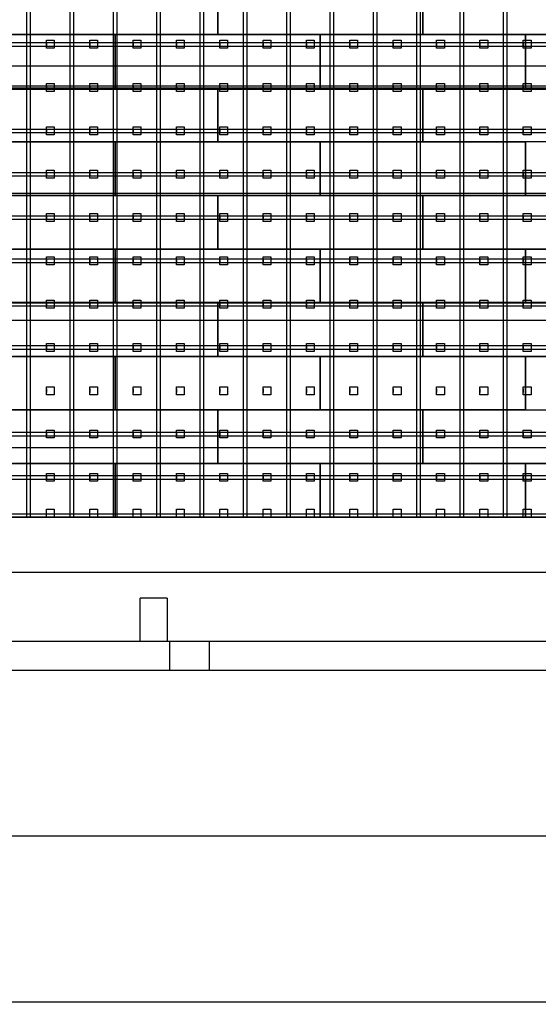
# Model space of a CAD drawing. Header units: millimetres. Extents: x -209 to 59634, y -2437 to 28971.
# Tile 8 of 14: x 32110 to 38632, y -2437 to 9953. Entities that reach past the tile are written whole.
import ezdxf

# ---------------------------------------------------------------- set-up
doc = ezdxf.new("R2010")
doc.units = ezdxf.units.MM
doc.linetypes.add('AUSGEZOGEN', pattern=[0])
for name, color, linetype in [('Bemassung', 90, 'Continuous'), ('Grundriss TFC', 7, 'AUSGEZOGEN'), ('Schwingboden', 1, 'Continuous'), ('Tanzteppich', 3, 'Continuous'), ('Unterkonstrucktion', 6, 'Continuous'), ('Unterlegblättchen', 7, 'Continuous')]:
    doc.layers.add(name, color=color, linetype=linetype)
doc.dimstyles.new('ISO-25', dxfattribs={"dimtxt": 200, "dimasz": 2.5, "dimexe": 1.25, "dimexo": 0.625, "dimtad": 1, "dimtoh": 1, "dimdec": 0, "dimrnd": 10, "dimtxsty": 'Standard', "dimcen": 2.5, "dimadec": 0, "dimazin": 0, "dimtfac": 1, "dimtdec": 0, "dimtmove": 0, "dimatfit": 3, "dimfxl": 1, "dimarcsym": 0})

# ---------------------------------------------------------------- blocks, each defined once
blk = doc.blocks.new('*D5')
at = {"layer": 'Bemassung', "color": 0, "lineweight": -2}
for p, q in [((14493, 1766), (14493, -2408)), ((41603, 1766), (41603, -2408)), ((14496, -2407), (41601, -2407))]:
    blk.add_line(p, q, dxfattribs=at)
at = {"layer": 'Bemassung', "color": 0}
for points in [[(14496, -2406), (14496, -2407), (14493, -2407)], [(41601, -2406), (41601, -2407), (41603, -2407)]]:
    blk.add_solid(points, dxfattribs=at)
at = {"layer": 'Bemassung', "color": 0, "insert": (28048, -2306), "char_height": 200, "attachment_point": 5}
blk.add_mtext('27110', dxfattribs=at)
blk = doc.blocks.new('*D49')
at = {"layer": 'Bemassung', "color": 0, "lineweight": -2}
for p, q in [((19094, 3691), (19094, 3000)), ((41070, 3691), (41070, 3000)), ((19097, 3001), (41068, 3001))]:
    blk.add_line(p, q, dxfattribs=at)
at = {"layer": 'Bemassung', "color": 0}
for points in [[(19097, 3001), (19097, 3001), (19094, 3001)], [(41068, 3001), (41068, 3001), (41070, 3001)]]:
    blk.add_solid(points, dxfattribs=at)
at = {"layer": 'Bemassung', "color": 0, "insert": (30082, 3102), "char_height": 200, "attachment_point": 5}
blk.add_mtext('21980', dxfattribs=at)

msp = doc.modelspace()

# ---------------------------------------------------------------- linework, layer by layer
at = {"layer": 'Grundriss TFC'}
for p, q in [((33623.1, 2131.4), (33623.1, 2671.4)), ((33963.1, 2671.4), (33623.1, 2671.4)), ((33963.1, 2671.4), (33963.1, 2131.4)), ((15518.1, 2131.4), (39493.1, 2131.4)), ((33993.1, 2131.4), (33993.1, 1766.4)), ((34493.1, 2131.4), (34493.1, 1766.4)), ((15518.1, 1766.4), (39493.1, 1766.4)), ((42628.6, -321.1), (821.3, -321.1))]:
    msp.add_line(p, q, dxfattribs=at)
at = {"layer": 'Schwingboden'}
for p, q in [((34600.1, 10441.4), (34600.1, 9766.4)), ((34600.1, 9766.4), (34600.1, 10441.4)), ((37180.1, 10441.4), (37180.1, 9766.4)), ((37180.1, 9766.4), (37180.1, 10441.4)), ((30730.1, 9766.4), (33310.1, 9766.4)), ((34600.1, 9766.4), (32020.1, 9766.4)), ((33310.1, 9766.4), (33310.1, 9091.4)), ((33310.1, 9766.4), (35890.1, 9766.4)), ((33310.1, 9091.4), (33310.1, 9766.4)), ((37180.1, 9766.4), (34600.1, 9766.4)), ((35890.1, 9766.4), (35890.1, 9091.4)), ((35890.1, 9766.4), (38470.1, 9766.4)), ((35890.1, 9091.4), (35890.1, 9766.4)), ((39760.1, 9766.4), (37180.1, 9766.4)), ((38470.1, 9766.4), (38470.1, 9091.4)), ((38470.1, 9766.4), (41050.1, 9766.4)), ((38470.1, 9091.4), (38470.1, 9766.4)), ((33310.1, 9091.4), (30730.1, 9091.4)), ((32020.1, 9091.4), (34600.1, 9091.4)), ((35890.1, 9091.4), (33310.1, 9091.4)), ((34600.1, 9091.4), (34600.1, 8416.4)), ((34600.1, 9091.4), (37180.1, 9091.4)), ((34600.1, 8416.4), (34600.1, 9091.4)), ((38470.1, 9091.4), (35890.1, 9091.4)), ((37180.1, 9091.4), (37180.1, 8416.4)), ((37180.1, 9091.4), (39760.1, 9091.4)), ((37180.1, 8416.4), (37180.1, 9091.4)), ((41050.1, 9091.4), (38470.1, 9091.4)), ((30730.1, 8416.4), (33310.1, 8416.4)), ((34600.1, 8416.4), (32020.1, 8416.4)), ((33310.1, 8416.4), (33310.1, 7741.4)), ((33310.1, 8416.4), (35890.1, 8416.4)), ((33310.1, 7741.4), (33310.1, 8416.4)), ((37180.1, 8416.4), (34600.1, 8416.4)), ((35890.1, 8416.4), (35890.1, 7741.4)), ((35890.1, 8416.4), (38470.1, 8416.4)), ((35890.1, 7741.4), (35890.1, 8416.4)), ((39760.1, 8416.4), (37180.1, 8416.4)), ((38470.1, 8416.4), (38470.1, 7741.4)), ((38470.1, 7741.4), (38470.1, 8416.4)), ((33310.1, 7741.4), (30730.1, 7741.4)), ((32020.1, 7741.4), (34600.1, 7741.4)), ((35890.1, 7741.4), (33310.1, 7741.4)), ((34600.1, 7741.4), (34600.1, 7066.4)), ((34600.1, 7741.4), (37180.1, 7741.4)), ((34600.1, 7066.4), (34600.1, 7741.4)), ((38470.1, 7741.4), (35890.1, 7741.4)), ((37180.1, 7741.4), (37180.1, 7066.4)), ((37180.1, 7741.4), (39760.1, 7741.4)), ((37180.1, 7066.4), (37180.1, 7741.4)), ((41046.5, 7741.4), (38470.1, 7741.4)), ((30730.1, 7066.4), (33310.1, 7066.4)), ((34600.1, 7066.4), (32020.1, 7066.4)), ((33310.1, 7066.4), (33310.1, 6391.4)), ((33310.1, 7066.4), (35890.1, 7066.4)), ((33310.1, 6391.4), (33310.1, 7066.4)), ((37180.1, 7066.4), (34600.1, 7066.4)), ((35890.1, 7066.4), (35890.1, 6391.4)), ((35890.1, 7066.4), (38470.1, 7066.4)), ((35890.1, 6391.4), (35890.1, 7066.4)), ((39760.1, 7066.4), (37180.1, 7066.4)), ((38470.1, 7066.4), (38470.1, 6391.4)), ((38470.1, 7066.4), (41050.1, 7066.4)), ((38470.1, 6391.4), (38470.1, 7066.4)), ((33310.1, 6391.4), (30730.1, 6391.4)), ((32020.1, 6391.4), (34600.1, 6391.4)), ((35890.1, 6391.4), (33310.1, 6391.4)), ((34600.1, 6391.4), (34600.1, 5716.4)), ((34600.1, 6391.4), (37180.1, 6391.4)), ((34600.1, 5716.4), (34600.1, 6391.4)), ((38470.1, 6391.4), (35890.1, 6391.4)), ((37180.1, 6391.4), (37180.1, 5716.4)), ((37180.1, 6391.4), (39760.1, 6391.4)), ((37180.1, 5716.4), (37180.1, 6391.4)), ((41046.6, 6391.4), (38470.1, 6391.4)), ((30730.1, 5716.4), (33310.1, 5716.4)), ((34600.1, 5716.4), (32020.1, 5716.4)), ((33310.1, 5716.4), (33310.1, 5041.4)), ((33310.1, 5716.4), (35890.1, 5716.4)), ((33310.1, 5041.4), (33310.1, 5716.4)), ((37180.1, 5716.4), (34600.1, 5716.4)), ((35890.1, 5716.4), (35890.1, 5041.4)), ((35890.1, 5716.4), (38470.1, 5716.4)), ((35890.1, 5041.4), (35890.1, 5716.4)), ((39760.1, 5716.4), (37180.1, 5716.4)), ((38470.1, 5716.4), (38470.1, 5041.4)), ((38470.1, 5716.4), (41050.1, 5716.4)), ((38470.1, 5041.4), (38470.1, 5716.4)), ((33310.1, 5041.4), (30730.1, 5041.4)), ((32020.1, 5041.4), (34600.1, 5041.4)), ((35890.1, 5041.4), (33310.1, 5041.4)), ((34600.1, 5041.4), (34600.1, 4366.4)), ((34600.1, 5041.4), (37180.1, 5041.4)), ((34600.1, 4366.4), (34600.1, 5041.4)), ((38470.1, 5041.4), (35890.1, 5041.4)), ((37180.1, 5041.4), (37180.1, 4366.4)), ((37180.1, 5041.4), (39760.1, 5041.4)), ((37180.1, 4366.4), (37180.1, 5041.4)), ((28150.1, 4366.4), (33310.1, 4366.4)), ((30730.1, 4366.4), (35890.1, 4366.4)), ((34600.1, 4366.4), (32020.1, 4366.4)), ((33310.1, 4366.4), (33310.1, 3691.4)), ((33310.1, 3691.4), (33310.1, 4366.4)), ((33310.1, 4366.4), (38470.1, 4366.4)), ((37180.1, 4366.4), (34600.1, 4366.4)), ((35890.1, 4366.4), (35890.1, 3691.4)), ((35890.1, 3691.4), (35890.1, 4366.4)), ((39760.1, 4366.4), (37180.1, 4366.4)), ((38470.1, 4366.4), (38470.1, 3691.4)), ((38470.1, 4366.4), (41046.8, 4366.4)), ((38470.1, 3691.4), (38470.1, 4366.4)), ((33310.1, 3691.4), (28150.1, 3691.4)), ((35890.1, 3691.4), (30730.1, 3691.4)), ((38470.1, 3691.4), (33310.1, 3691.4)), ((41050.1, 3691.4), (38470.1, 3691.4))]:
    msp.add_line(p, q, dxfattribs=at)
at = {"layer": 'Tanzteppich'}
for p, q in [((41050.1, 9366.4), (19120.1, 9366.4)), ((41046.5, 7766.4), (19120.1, 7766.4)), ((41046.6, 6166.4), (19120.1, 6166.4)), ((41046.8, 4566.4), (19120.1, 4566.4))]:
    msp.add_line(p, q, dxfattribs=at)
at = {"layer": 'Unterkonstrucktion'}
for p, q in [((32200.1, 3691.4), (32200.1, 19861.4)), ((32245.1, 3691.4), (32245.1, 19861.4)), ((32745.1, 3691.4), (32745.1, 19861.4)), ((32790.1, 3691.4), (32790.1, 19861.4)), ((33290.1, 3691.4), (33290.1, 19861.4)), ((33335.1, 3691.4), (33335.1, 19861.4)), ((33835.1, 3691.4), (33835.1, 19861.4)), ((33880.1, 3691.4), (33880.1, 19861.4)), ((34380.1, 3691.4), (34380.1, 19861.4)), ((34425.1, 3691.4), (34425.1, 19861.4)), ((34925.1, 3691.4), (34925.1, 19861.4)), ((34970.1, 3691.4), (34970.1, 19861.4)), ((35470.1, 3691.4), (35470.1, 19861.4)), ((35515.1, 3691.4), (35515.1, 19861.4)), ((36015.1, 3691.4), (36015.1, 19861.4)), ((36060.1, 3691.4), (36060.1, 19861.4)), ((36560.1, 3691.4), (36560.1, 19861.4)), ((36605.1, 3691.4), (36605.1, 19861.4)), ((37105.1, 3691.4), (37105.1, 19861.4)), ((37150.1, 3691.4), (37150.1, 19861.4)), ((37650.1, 3691.4), (37650.1, 19861.4)), ((37695.1, 3691.4), (37695.1, 19861.4)), ((38195.1, 3691.4), (38195.1, 19861.4)), ((38240.1, 3691.4), (38240.1, 19861.4)), ((19120.1, 9666.4), (41050.1, 9666.4)), ((19120.1, 9621.4), (41050.1, 9621.4)), ((19120.1, 9121.4), (41050.1, 9121.4)), ((19120.1, 9076.4), (41046.3, 9076.4)), ((19120.1, 8576.4), (41046.4, 8576.4)), ((19120.1, 8531.4), (41046.4, 8531.4)), ((19120.1, 8031.4), (41050.1, 8031.4)), ((19120.1, 7986.4), (41050.1, 7986.4)), ((19120.1, 7486.4), (41046.5, 7486.4)), ((19120.1, 7441.4), (41046.5, 7441.4)), ((19120.1, 6941.4), (41046.5, 6941.4)), ((19120.1, 6896.4), (41046.5, 6896.4)), ((19120.1, 6396.4), (41046.6, 6396.4)), ((19120.1, 6351.4), (41046.6, 6351.4)), ((19120.1, 5851.4), (41046.7, 5851.4)), ((19120.1, 5806.4), (41046.7, 5806.4)), ((19120.1, 4761.4), (41046.8, 4761.4)), ((19120.1, 4716.4), (41046.8, 4716.4)), ((19120.1, 4216.4), (41046.9, 4216.4)), ((19120.1, 4171.4), (41046.9, 4171.4)), ((19120.1, 3736.4), (41046.9, 3736.4)), ((19120.1, 3691.4), (41050.1, 3691.4)), ((19120.1, 3691.4), (41050.1, 3691.4))]:
    msp.add_line(p, q, dxfattribs=at)
at = {"layer": 'Unterlegblättchen'}
for p, q in [((32445.1, 9643.9), (32445.1, 9693.9)), ((32445.1, 9693.9), (32545.1, 9693.9)), ((32445.1, 9593.9), (32445.1, 9693.9)), ((32445.1, 9666.4), (32445.1, 9621.4)), ((32545.1, 9693.9), (32545.1, 9593.9)), ((32990.1, 9643.9), (32990.1, 9693.9)), ((32990.1, 9693.9), (33090.1, 9693.9)), ((32990.1, 9593.9), (32990.1, 9693.9)), ((32990.1, 9666.4), (32990.1, 9621.4)), ((33090.1, 9693.9), (33090.1, 9593.9)), ((33535.1, 9643.9), (33535.1, 9693.9)), ((33535.1, 9693.9), (33635.1, 9693.9)), ((33535.1, 9593.9), (33535.1, 9693.9)), ((33535.1, 9666.4), (33535.1, 9621.4)), ((33635.1, 9693.9), (33635.1, 9593.9)), ((34080.1, 9643.9), (34080.1, 9693.9)), ((34080.1, 9693.9), (34180.1, 9693.9)), ((34080.1, 9593.9), (34080.1, 9693.9)), ((34080.1, 9666.4), (34080.1, 9621.4)), ((34180.1, 9693.9), (34180.1, 9593.9)), ((34625.1, 9643.9), (34625.1, 9693.9)), ((34625.1, 9693.9), (34725.1, 9693.9)), ((34625.1, 9593.9), (34625.1, 9693.9)), ((34625.1, 9666.4), (34625.1, 9621.4)), ((34725.1, 9693.9), (34725.1, 9593.9)), ((35170.1, 9643.9), (35170.1, 9693.9)), ((35170.1, 9693.9), (35270.1, 9693.9)), ((35170.1, 9593.9), (35170.1, 9693.9)), ((35170.1, 9666.4), (35170.1, 9621.4)), ((35270.1, 9693.9), (35270.1, 9593.9)), ((35715.1, 9643.9), (35715.1, 9693.9)), ((35715.1, 9693.9), (35815.1, 9693.9)), ((35715.1, 9593.9), (35715.1, 9693.9)), ((35715.1, 9666.4), (35715.1, 9621.4)), ((35815.1, 9693.9), (35815.1, 9593.9)), ((36260.1, 9643.9), (36260.1, 9693.9)), ((36260.1, 9693.9), (36360.1, 9693.9)), ((36260.1, 9593.9), (36260.1, 9693.9)), ((36260.1, 9666.4), (36260.1, 9621.4)), ((36360.1, 9693.9), (36360.1, 9593.9)), ((36805.1, 9643.9), (36805.1, 9693.9)), ((36805.1, 9693.9), (36905.1, 9693.9)), ((36805.1, 9593.9), (36805.1, 9693.9)), ((36805.1, 9666.4), (36805.1, 9621.4)), ((36905.1, 9693.9), (36905.1, 9593.9)), ((37350.1, 9643.9), (37350.1, 9693.9)), ((37350.1, 9693.9), (37450.1, 9693.9)), ((37350.1, 9593.9), (37350.1, 9693.9)), ((37350.1, 9666.4), (37350.1, 9621.4)), ((37450.1, 9693.9), (37450.1, 9593.9)), ((37895.1, 9643.9), (37895.1, 9693.9)), ((37895.1, 9693.9), (37995.1, 9693.9)), ((37895.1, 9593.9), (37895.1, 9693.9)), ((37895.1, 9666.4), (37895.1, 9621.4)), ((37995.1, 9693.9), (37995.1, 9593.9)), ((38440.1, 9643.9), (38440.1, 9693.9)), ((38440.1, 9693.9), (38540.1, 9693.9)), ((38440.1, 9593.9), (38440.1, 9693.9)), ((38440.1, 9666.4), (38440.1, 9621.4)), ((38540.1, 9693.9), (38540.1, 9593.9)), ((32545.1, 9593.9), (32445.1, 9593.9)), ((33090.1, 9593.9), (32990.1, 9593.9)), ((33635.1, 9593.9), (33535.1, 9593.9)), ((34180.1, 9593.9), (34080.1, 9593.9)), ((34725.1, 9593.9), (34625.1, 9593.9)), ((35270.1, 9593.9), (35170.1, 9593.9)), ((35815.1, 9593.9), (35715.1, 9593.9)), ((36360.1, 9593.9), (36260.1, 9593.9)), ((36905.1, 9593.9), (36805.1, 9593.9)), ((37450.1, 9593.9), (37350.1, 9593.9)), ((37995.1, 9593.9), (37895.1, 9593.9)), ((38540.1, 9593.9), (38440.1, 9593.9)), ((32445.1, 9098.9), (32445.1, 9148.9)), ((32445.1, 9148.9), (32545.1, 9148.9)), ((32445.1, 9048.9), (32445.1, 9148.9)), ((32445.1, 9121.4), (32445.1, 9076.4)), ((32545.1, 9048.9), (32445.1, 9048.9)), ((32545.1, 9148.9), (32545.1, 9048.9)), ((32990.1, 9098.9), (32990.1, 9148.9)), ((32990.1, 9148.9), (33090.1, 9148.9)), ((32990.1, 9048.9), (32990.1, 9148.9)), ((32990.1, 9121.4), (32990.1, 9076.4)), ((33090.1, 9048.9), (32990.1, 9048.9)), ((33090.1, 9148.9), (33090.1, 9048.9)), ((33535.1, 9098.9), (33535.1, 9148.9)), ((33535.1, 9148.9), (33635.1, 9148.9)), ((33535.1, 9048.9), (33535.1, 9148.9)), ((33535.1, 9121.4), (33535.1, 9076.4)), ((33635.1, 9048.9), (33535.1, 9048.9)), ((33635.1, 9148.9), (33635.1, 9048.9)), ((34080.1, 9098.9), (34080.1, 9148.9)), ((34080.1, 9148.9), (34180.1, 9148.9)), ((34080.1, 9048.9), (34080.1, 9148.9)), ((34080.1, 9121.4), (34080.1, 9076.4)), ((34180.1, 9048.9), (34080.1, 9048.9)), ((34180.1, 9148.9), (34180.1, 9048.9)), ((34625.1, 9098.9), (34625.1, 9148.9)), ((34625.1, 9148.9), (34725.1, 9148.9)), ((34625.1, 9048.9), (34625.1, 9148.9)), ((34625.1, 9121.4), (34625.1, 9076.4)), ((34725.1, 9048.9), (34625.1, 9048.9)), ((34725.1, 9148.9), (34725.1, 9048.9)), ((35170.1, 9098.9), (35170.1, 9148.9)), ((35170.1, 9148.9), (35270.1, 9148.9)), ((35170.1, 9048.9), (35170.1, 9148.9)), ((35170.1, 9121.4), (35170.1, 9076.4)), ((35270.1, 9048.9), (35170.1, 9048.9)), ((35270.1, 9148.9), (35270.1, 9048.9)), ((35715.1, 9098.9), (35715.1, 9148.9)), ((35715.1, 9148.9), (35815.1, 9148.9)), ((35715.1, 9048.9), (35715.1, 9148.9)), ((35715.1, 9121.4), (35715.1, 9076.4)), ((35815.1, 9048.9), (35715.1, 9048.9)), ((35815.1, 9148.9), (35815.1, 9048.9)), ((36260.1, 9098.9), (36260.1, 9148.9)), ((36260.1, 9148.9), (36360.1, 9148.9)), ((36260.1, 9048.9), (36260.1, 9148.9)), ((36260.1, 9121.4), (36260.1, 9076.4)), ((36360.1, 9048.9), (36260.1, 9048.9)), ((36360.1, 9148.9), (36360.1, 9048.9)), ((36805.1, 9098.9), (36805.1, 9148.9)), ((36805.1, 9148.9), (36905.1, 9148.9)), ((36805.1, 9048.9), (36805.1, 9148.9)), ((36805.1, 9121.4), (36805.1, 9076.4)), ((36905.1, 9048.9), (36805.1, 9048.9)), ((36905.1, 9148.9), (36905.1, 9048.9)), ((37350.1, 9098.9), (37350.1, 9148.9)), ((37350.1, 9148.9), (37450.1, 9148.9)), ((37350.1, 9048.9), (37350.1, 9148.9)), ((37350.1, 9121.4), (37350.1, 9076.4)), ((37450.1, 9048.9), (37350.1, 9048.9)), ((37450.1, 9148.9), (37450.1, 9048.9)), ((37895.1, 9098.9), (37895.1, 9148.9)), ((37895.1, 9148.9), (37995.1, 9148.9)), ((37895.1, 9048.9), (37895.1, 9148.9)), ((37895.1, 9121.4), (37895.1, 9076.4)), ((37995.1, 9048.9), (37895.1, 9048.9)), ((37995.1, 9148.9), (37995.1, 9048.9)), ((38440.1, 9098.9), (38440.1, 9148.9)), ((38440.1, 9148.9), (38540.1, 9148.9)), ((38440.1, 9048.9), (38440.1, 9148.9)), ((38440.1, 9121.4), (38440.1, 9076.4)), ((38540.1, 9048.9), (38440.1, 9048.9)), ((38540.1, 9148.9), (38540.1, 9048.9)), ((32445.1, 8553.9), (32445.1, 8603.9)), ((32445.1, 8603.9), (32545.1, 8603.9)), ((32445.1, 8503.9), (32445.1, 8603.9)), ((32445.1, 8576.4), (32445.1, 8531.4)), ((32545.1, 8603.9), (32545.1, 8503.9)), ((32990.1, 8553.9), (32990.1, 8603.9)), ((32990.1, 8603.9), (33090.1, 8603.9)), ((32990.1, 8503.9), (32990.1, 8603.9)), ((32990.1, 8576.4), (32990.1, 8531.4)), ((33090.1, 8603.9), (33090.1, 8503.9)), ((33535.1, 8553.9), (33535.1, 8603.9)), ((33535.1, 8603.9), (33635.1, 8603.9)), ((33535.1, 8503.9), (33535.1, 8603.9)), ((33535.1, 8576.4), (33535.1, 8531.4)), ((33635.1, 8603.9), (33635.1, 8503.9)), ((34080.1, 8553.9), (34080.1, 8603.9)), ((34080.1, 8603.9), (34180.1, 8603.9)), ((34080.1, 8503.9), (34080.1, 8603.9)), ((34080.1, 8576.4), (34080.1, 8531.4)), ((34180.1, 8603.9), (34180.1, 8503.9)), ((34625.1, 8553.9), (34625.1, 8603.9)), ((34625.1, 8603.9), (34725.1, 8603.9)), ((34625.1, 8503.9), (34625.1, 8603.9)), ((34625.1, 8576.4), (34625.1, 8531.4)), ((34725.1, 8603.9), (34725.1, 8503.9)), ((35170.1, 8553.9), (35170.1, 8603.9)), ((35170.1, 8603.9), (35270.1, 8603.9)), ((35170.1, 8503.9), (35170.1, 8603.9)), ((35170.1, 8576.4), (35170.1, 8531.4)), ((35270.1, 8603.9), (35270.1, 8503.9)), ((35715.1, 8553.9), (35715.1, 8603.9)), ((35715.1, 8603.9), (35815.1, 8603.9)), ((35715.1, 8503.9), (35715.1, 8603.9)), ((35715.1, 8576.4), (35715.1, 8531.4)), ((35815.1, 8603.9), (35815.1, 8503.9)), ((36260.1, 8553.9), (36260.1, 8603.9)), ((36260.1, 8603.9), (36360.1, 8603.9)), ((36260.1, 8503.9), (36260.1, 8603.9)), ((36260.1, 8576.4), (36260.1, 8531.4)), ((36360.1, 8603.9), (36360.1, 8503.9)), ((36805.1, 8553.9), (36805.1, 8603.9)), ((36805.1, 8603.9), (36905.1, 8603.9)), ((36805.1, 8503.9), (36805.1, 8603.9)), ((36805.1, 8576.4), (36805.1, 8531.4)), ((36905.1, 8603.9), (36905.1, 8503.9)), ((37350.1, 8553.9), (37350.1, 8603.9)), ((37350.1, 8603.9), (37450.1, 8603.9)), ((37350.1, 8503.9), (37350.1, 8603.9)), ((37350.1, 8576.4), (37350.1, 8531.4)), ((37450.1, 8603.9), (37450.1, 8503.9)), ((37895.1, 8553.9), (37895.1, 8603.9)), ((37895.1, 8603.9), (37995.1, 8603.9)), ((37895.1, 8503.9), (37895.1, 8603.9)), ((37895.1, 8576.4), (37895.1, 8531.4)), ((37995.1, 8603.9), (37995.1, 8503.9)), ((38440.1, 8553.9), (38440.1, 8603.9)), ((38440.1, 8603.9), (38540.1, 8603.9)), ((38440.1, 8503.9), (38440.1, 8603.9)), ((38440.1, 8576.4), (38440.1, 8531.4)), ((38540.1, 8603.9), (38540.1, 8503.9)), ((32545.1, 8503.9), (32445.1, 8503.9)), ((33090.1, 8503.9), (32990.1, 8503.9)), ((33635.1, 8503.9), (33535.1, 8503.9)), ((34180.1, 8503.9), (34080.1, 8503.9)), ((34725.1, 8503.9), (34625.1, 8503.9)), ((35270.1, 8503.9), (35170.1, 8503.9)), ((35815.1, 8503.9), (35715.1, 8503.9)), ((36360.1, 8503.9), (36260.1, 8503.9)), ((36905.1, 8503.9), (36805.1, 8503.9)), ((37450.1, 8503.9), (37350.1, 8503.9)), ((37995.1, 8503.9), (37895.1, 8503.9)), ((38540.1, 8503.9), (38440.1, 8503.9)), ((32445.1, 8008.9), (32445.1, 8058.9)), ((32445.1, 8058.9), (32545.1, 8058.9)), ((32445.1, 7958.9), (32445.1, 8058.9)), ((32545.1, 8058.9), (32545.1, 7958.9)), ((32990.1, 8008.9), (32990.1, 8058.9)), ((32990.1, 8058.9), (33090.1, 8058.9)), ((32990.1, 7958.9), (32990.1, 8058.9)), ((33090.1, 8058.9), (33090.1, 7958.9)), ((33535.1, 8008.9), (33535.1, 8058.9)), ((33535.1, 8058.9), (33635.1, 8058.9)), ((33535.1, 7958.9), (33535.1, 8058.9)), ((33635.1, 8058.9), (33635.1, 7958.9)), ((34080.1, 8008.9), (34080.1, 8058.9)), ((34080.1, 8058.9), (34180.1, 8058.9)), ((34080.1, 7958.9), (34080.1, 8058.9)), ((34180.1, 8058.9), (34180.1, 7958.9)), ((34625.1, 8008.9), (34625.1, 8058.9)), ((34625.1, 8058.9), (34725.1, 8058.9)), ((34625.1, 7958.9), (34625.1, 8058.9)), ((34725.1, 8058.9), (34725.1, 7958.9)), ((35170.1, 8008.9), (35170.1, 8058.9)), ((35170.1, 8058.9), (35270.1, 8058.9)), ((35170.1, 7958.9), (35170.1, 8058.9)), ((35270.1, 8058.9), (35270.1, 7958.9)), ((35715.1, 8008.9), (35715.1, 8058.9)), ((35715.1, 8058.9), (35815.1, 8058.9)), ((35715.1, 7958.9), (35715.1, 8058.9)), ((35815.1, 8058.9), (35815.1, 7958.9)), ((36260.1, 8008.9), (36260.1, 8058.9)), ((36260.1, 8058.9), (36360.1, 8058.9)), ((36260.1, 7958.9), (36260.1, 8058.9)), ((36360.1, 8058.9), (36360.1, 7958.9)), ((36805.1, 8008.9), (36805.1, 8058.9)), ((36805.1, 8058.9), (36905.1, 8058.9)), ((36805.1, 7958.9), (36805.1, 8058.9)), ((36905.1, 8058.9), (36905.1, 7958.9)), ((37350.1, 8008.9), (37350.1, 8058.9)), ((37350.1, 8058.9), (37450.1, 8058.9)), ((37350.1, 7958.9), (37350.1, 8058.9)), ((37450.1, 8058.9), (37450.1, 7958.9)), ((37895.1, 8008.9), (37895.1, 8058.9)), ((37895.1, 8058.9), (37995.1, 8058.9)), ((37895.1, 7958.9), (37895.1, 8058.9)), ((37995.1, 8058.9), (37995.1, 7958.9)), ((38440.1, 8008.9), (38440.1, 8058.9)), ((38440.1, 8058.9), (38540.1, 8058.9)), ((38440.1, 7958.9), (38440.1, 8058.9)), ((38540.1, 8058.9), (38540.1, 7958.9)), ((32445.1, 8031.4), (32445.1, 7986.4)), ((32545.1, 7958.9), (32445.1, 7958.9)), ((32990.1, 8031.4), (32990.1, 7986.4)), ((33090.1, 7958.9), (32990.1, 7958.9)), ((33535.1, 8031.4), (33535.1, 7986.4)), ((33635.1, 7958.9), (33535.1, 7958.9)), ((34080.1, 8031.4), (34080.1, 7986.4)), ((34180.1, 7958.9), (34080.1, 7958.9)), ((34625.1, 8031.4), (34625.1, 7986.4)), ((34725.1, 7958.9), (34625.1, 7958.9)), ((35170.1, 8031.4), (35170.1, 7986.4)), ((35270.1, 7958.9), (35170.1, 7958.9)), ((35715.1, 8031.4), (35715.1, 7986.4)), ((35815.1, 7958.9), (35715.1, 7958.9)), ((36260.1, 8031.4), (36260.1, 7986.4)), ((36360.1, 7958.9), (36260.1, 7958.9)), ((36805.1, 8031.4), (36805.1, 7986.4)), ((36905.1, 7958.9), (36805.1, 7958.9)), ((37350.1, 8031.4), (37350.1, 7986.4)), ((37450.1, 7958.9), (37350.1, 7958.9)), ((37895.1, 8031.4), (37895.1, 7986.4)), ((37995.1, 7958.9), (37895.1, 7958.9)), ((38440.1, 8031.4), (38440.1, 7986.4)), ((38540.1, 7958.9), (38440.1, 7958.9)), ((32445.1, 7463.9), (32445.1, 7513.9)), ((32445.1, 7513.9), (32545.1, 7513.9)), ((32445.1, 7413.9), (32445.1, 7513.9)), ((32445.1, 7486.4), (32445.1, 7441.4)), ((32545.1, 7513.9), (32545.1, 7413.9)), ((32990.1, 7463.9), (32990.1, 7513.9)), ((32990.1, 7513.9), (33090.1, 7513.9)), ((32990.1, 7413.9), (32990.1, 7513.9)), ((32990.1, 7486.4), (32990.1, 7441.4)), ((33090.1, 7513.9), (33090.1, 7413.9)), ((33535.1, 7463.9), (33535.1, 7513.9)), ((33535.1, 7513.9), (33635.1, 7513.9)), ((33535.1, 7413.9), (33535.1, 7513.9)), ((33535.1, 7486.4), (33535.1, 7441.4)), ((33635.1, 7513.9), (33635.1, 7413.9)), ((34080.1, 7463.9), (34080.1, 7513.9)), ((34080.1, 7513.9), (34180.1, 7513.9)), ((34080.1, 7413.9), (34080.1, 7513.9)), ((34080.1, 7486.4), (34080.1, 7441.4)), ((34180.1, 7513.9), (34180.1, 7413.9)), ((34625.1, 7463.9), (34625.1, 7513.9)), ((34625.1, 7513.9), (34725.1, 7513.9)), ((34625.1, 7413.9), (34625.1, 7513.9)), ((34625.1, 7486.4), (34625.1, 7441.4)), ((34725.1, 7513.9), (34725.1, 7413.9)), ((35170.1, 7463.9), (35170.1, 7513.9)), ((35170.1, 7513.9), (35270.1, 7513.9)), ((35170.1, 7413.9), (35170.1, 7513.9)), ((35170.1, 7486.4), (35170.1, 7441.4)), ((35270.1, 7513.9), (35270.1, 7413.9)), ((35715.1, 7463.9), (35715.1, 7513.9)), ((35715.1, 7513.9), (35815.1, 7513.9)), ((35715.1, 7413.9), (35715.1, 7513.9)), ((35715.1, 7486.4), (35715.1, 7441.4)), ((35815.1, 7513.9), (35815.1, 7413.9)), ((36260.1, 7463.9), (36260.1, 7513.9)), ((36260.1, 7513.9), (36360.1, 7513.9)), ((36260.1, 7413.9), (36260.1, 7513.9)), ((36260.1, 7486.4), (36260.1, 7441.4)), ((36360.1, 7513.9), (36360.1, 7413.9)), ((36805.1, 7463.9), (36805.1, 7513.9)), ((36805.1, 7513.9), (36905.1, 7513.9)), ((36805.1, 7413.9), (36805.1, 7513.9)), ((36805.1, 7486.4), (36805.1, 7441.4)), ((36905.1, 7513.9), (36905.1, 7413.9)), ((37350.1, 7463.9), (37350.1, 7513.9)), ((37350.1, 7513.9), (37450.1, 7513.9)), ((37350.1, 7413.9), (37350.1, 7513.9)), ((37350.1, 7486.4), (37350.1, 7441.4)), ((37450.1, 7513.9), (37450.1, 7413.9)), ((37895.1, 7463.9), (37895.1, 7513.9)), ((37895.1, 7513.9), (37995.1, 7513.9)), ((37895.1, 7413.9), (37895.1, 7513.9)), ((37895.1, 7486.4), (37895.1, 7441.4)), ((37995.1, 7513.9), (37995.1, 7413.9)), ((38440.1, 7463.9), (38440.1, 7513.9)), ((38440.1, 7513.9), (38540.1, 7513.9)), ((38440.1, 7413.9), (38440.1, 7513.9)), ((38440.1, 7486.4), (38440.1, 7441.4)), ((38540.1, 7513.9), (38540.1, 7413.9)), ((32545.1, 7413.9), (32445.1, 7413.9)), ((33090.1, 7413.9), (32990.1, 7413.9)), ((33635.1, 7413.9), (33535.1, 7413.9)), ((34180.1, 7413.9), (34080.1, 7413.9)), ((34725.1, 7413.9), (34625.1, 7413.9)), ((35270.1, 7413.9), (35170.1, 7413.9)), ((35815.1, 7413.9), (35715.1, 7413.9)), ((36360.1, 7413.9), (36260.1, 7413.9)), ((36905.1, 7413.9), (36805.1, 7413.9)), ((37450.1, 7413.9), (37350.1, 7413.9)), ((37995.1, 7413.9), (37895.1, 7413.9)), ((38540.1, 7413.9), (38440.1, 7413.9)), ((32445.1, 6918.9), (32445.1, 6968.9)), ((32445.1, 6968.9), (32545.1, 6968.9)), ((32445.1, 6868.9), (32445.1, 6968.9)), ((32445.1, 6941.4), (32445.1, 6896.4)), ((32545.1, 6968.9), (32545.1, 6868.9)), ((32990.1, 6918.9), (32990.1, 6968.9)), ((32990.1, 6968.9), (33090.1, 6968.9)), ((32990.1, 6868.9), (32990.1, 6968.9)), ((32990.1, 6941.4), (32990.1, 6896.4)), ((33090.1, 6968.9), (33090.1, 6868.9)), ((33535.1, 6918.9), (33535.1, 6968.9)), ((33535.1, 6968.9), (33635.1, 6968.9)), ((33535.1, 6868.9), (33535.1, 6968.9)), ((33535.1, 6941.4), (33535.1, 6896.4)), ((33635.1, 6968.9), (33635.1, 6868.9)), ((34080.1, 6918.9), (34080.1, 6968.9)), ((34080.1, 6968.9), (34180.1, 6968.9)), ((34080.1, 6868.9), (34080.1, 6968.9)), ((34080.1, 6941.4), (34080.1, 6896.4)), ((34180.1, 6968.9), (34180.1, 6868.9)), ((34625.1, 6918.9), (34625.1, 6968.9)), ((34625.1, 6968.9), (34725.1, 6968.9)), ((34625.1, 6868.9), (34625.1, 6968.9)), ((34625.1, 6941.4), (34625.1, 6896.4)), ((34725.1, 6968.9), (34725.1, 6868.9)), ((35170.1, 6918.9), (35170.1, 6968.9)), ((35170.1, 6968.9), (35270.1, 6968.9)), ((35170.1, 6868.9), (35170.1, 6968.9)), ((35170.1, 6941.4), (35170.1, 6896.4)), ((35270.1, 6968.9), (35270.1, 6868.9)), ((35715.1, 6918.9), (35715.1, 6968.9)), ((35715.1, 6968.9), (35815.1, 6968.9)), ((35715.1, 6868.9), (35715.1, 6968.9)), ((35715.1, 6941.4), (35715.1, 6896.4)), ((35815.1, 6968.9), (35815.1, 6868.9)), ((36260.1, 6918.9), (36260.1, 6968.9)), ((36260.1, 6968.9), (36360.1, 6968.9)), ((36260.1, 6868.9), (36260.1, 6968.9)), ((36260.1, 6941.4), (36260.1, 6896.4)), ((36360.1, 6968.9), (36360.1, 6868.9)), ((36805.1, 6918.9), (36805.1, 6968.9)), ((36805.1, 6968.9), (36905.1, 6968.9)), ((36805.1, 6868.9), (36805.1, 6968.9)), ((36805.1, 6941.4), (36805.1, 6896.4)), ((36905.1, 6968.9), (36905.1, 6868.9)), ((37350.1, 6918.9), (37350.1, 6968.9)), ((37350.1, 6968.9), (37450.1, 6968.9)), ((37350.1, 6868.9), (37350.1, 6968.9)), ((37350.1, 6941.4), (37350.1, 6896.4)), ((37450.1, 6968.9), (37450.1, 6868.9)), ((37895.1, 6918.9), (37895.1, 6968.9)), ((37895.1, 6968.9), (37995.1, 6968.9)), ((37895.1, 6868.9), (37895.1, 6968.9)), ((37895.1, 6941.4), (37895.1, 6896.4)), ((37995.1, 6968.9), (37995.1, 6868.9)), ((38440.1, 6918.9), (38440.1, 6968.9)), ((38440.1, 6968.9), (38540.1, 6968.9)), ((38440.1, 6868.9), (38440.1, 6968.9)), ((38440.1, 6941.4), (38440.1, 6896.4)), ((38540.1, 6968.9), (38540.1, 6868.9)), ((32545.1, 6868.9), (32445.1, 6868.9)), ((33090.1, 6868.9), (32990.1, 6868.9)), ((33635.1, 6868.9), (33535.1, 6868.9)), ((34180.1, 6868.9), (34080.1, 6868.9)), ((34725.1, 6868.9), (34625.1, 6868.9)), ((35270.1, 6868.9), (35170.1, 6868.9)), ((35815.1, 6868.9), (35715.1, 6868.9)), ((36360.1, 6868.9), (36260.1, 6868.9)), ((36905.1, 6868.9), (36805.1, 6868.9)), ((37450.1, 6868.9), (37350.1, 6868.9)), ((37995.1, 6868.9), (37895.1, 6868.9)), ((38540.1, 6868.9), (38440.1, 6868.9)), ((32445.1, 6373.9), (32445.1, 6423.9)), ((32445.1, 6423.9), (32545.1, 6423.9)), ((32445.1, 6323.9), (32445.1, 6423.9)), ((32445.1, 6396.4), (32445.1, 6351.4)), ((32545.1, 6323.9), (32445.1, 6323.9)), ((32545.1, 6423.9), (32545.1, 6323.9)), ((32990.1, 6373.9), (32990.1, 6423.9)), ((32990.1, 6423.9), (33090.1, 6423.9)), ((32990.1, 6323.9), (32990.1, 6423.9)), ((32990.1, 6396.4), (32990.1, 6351.4)), ((33090.1, 6323.9), (32990.1, 6323.9)), ((33090.1, 6423.9), (33090.1, 6323.9)), ((33535.1, 6373.9), (33535.1, 6423.9)), ((33535.1, 6423.9), (33635.1, 6423.9)), ((33535.1, 6323.9), (33535.1, 6423.9)), ((33535.1, 6396.4), (33535.1, 6351.4)), ((33635.1, 6323.9), (33535.1, 6323.9)), ((33635.1, 6423.9), (33635.1, 6323.9)), ((34080.1, 6373.9), (34080.1, 6423.9)), ((34080.1, 6423.9), (34180.1, 6423.9)), ((34080.1, 6323.9), (34080.1, 6423.9)), ((34080.1, 6396.4), (34080.1, 6351.4)), ((34180.1, 6323.9), (34080.1, 6323.9)), ((34180.1, 6423.9), (34180.1, 6323.9)), ((34625.1, 6373.9), (34625.1, 6423.9)), ((34625.1, 6423.9), (34725.1, 6423.9)), ((34625.1, 6323.9), (34625.1, 6423.9)), ((34625.1, 6396.4), (34625.1, 6351.4)), ((34725.1, 6323.9), (34625.1, 6323.9)), ((34725.1, 6423.9), (34725.1, 6323.9)), ((35170.1, 6373.9), (35170.1, 6423.9)), ((35170.1, 6423.9), (35270.1, 6423.9)), ((35170.1, 6323.9), (35170.1, 6423.9)), ((35170.1, 6396.4), (35170.1, 6351.4)), ((35270.1, 6323.9), (35170.1, 6323.9)), ((35270.1, 6423.9), (35270.1, 6323.9)), ((35715.1, 6373.9), (35715.1, 6423.9)), ((35715.1, 6423.9), (35815.1, 6423.9)), ((35715.1, 6323.9), (35715.1, 6423.9)), ((35715.1, 6396.4), (35715.1, 6351.4)), ((35815.1, 6323.9), (35715.1, 6323.9)), ((35815.1, 6423.9), (35815.1, 6323.9)), ((36260.1, 6373.9), (36260.1, 6423.9)), ((36260.1, 6423.9), (36360.1, 6423.9)), ((36260.1, 6323.9), (36260.1, 6423.9)), ((36260.1, 6396.4), (36260.1, 6351.4)), ((36360.1, 6323.9), (36260.1, 6323.9)), ((36360.1, 6423.9), (36360.1, 6323.9)), ((36805.1, 6373.9), (36805.1, 6423.9)), ((36805.1, 6423.9), (36905.1, 6423.9)), ((36805.1, 6323.9), (36805.1, 6423.9)), ((36805.1, 6396.4), (36805.1, 6351.4)), ((36905.1, 6323.9), (36805.1, 6323.9)), ((36905.1, 6423.9), (36905.1, 6323.9)), ((37350.1, 6373.9), (37350.1, 6423.9)), ((37350.1, 6423.9), (37450.1, 6423.9)), ((37350.1, 6323.9), (37350.1, 6423.9)), ((37350.1, 6396.4), (37350.1, 6351.4)), ((37450.1, 6323.9), (37350.1, 6323.9)), ((37450.1, 6423.9), (37450.1, 6323.9)), ((37895.1, 6373.9), (37895.1, 6423.9)), ((37895.1, 6423.9), (37995.1, 6423.9)), ((37895.1, 6323.9), (37895.1, 6423.9)), ((37895.1, 6396.4), (37895.1, 6351.4)), ((37995.1, 6323.9), (37895.1, 6323.9)), ((37995.1, 6423.9), (37995.1, 6323.9)), ((38440.1, 6373.9), (38440.1, 6423.9)), ((38440.1, 6423.9), (38540.1, 6423.9)), ((38440.1, 6323.9), (38440.1, 6423.9)), ((38440.1, 6396.4), (38440.1, 6351.4)), ((38540.1, 6323.9), (38440.1, 6323.9)), ((38540.1, 6423.9), (38540.1, 6323.9)), ((32445.1, 5828.9), (32445.1, 5878.9)), ((32445.1, 5878.9), (32545.1, 5878.9)), ((32445.1, 5778.9), (32445.1, 5878.9)), ((32445.1, 5851.4), (32445.1, 5806.4)), ((32545.1, 5878.9), (32545.1, 5778.9)), ((32990.1, 5828.9), (32990.1, 5878.9)), ((32990.1, 5878.9), (33090.1, 5878.9)), ((32990.1, 5778.9), (32990.1, 5878.9)), ((32990.1, 5851.4), (32990.1, 5806.4)), ((33090.1, 5878.9), (33090.1, 5778.9)), ((33535.1, 5828.9), (33535.1, 5878.9)), ((33535.1, 5878.9), (33635.1, 5878.9)), ((33535.1, 5778.9), (33535.1, 5878.9)), ((33535.1, 5851.4), (33535.1, 5806.4)), ((33635.1, 5878.9), (33635.1, 5778.9)), ((34080.1, 5828.9), (34080.1, 5878.9)), ((34080.1, 5878.9), (34180.1, 5878.9)), ((34080.1, 5778.9), (34080.1, 5878.9)), ((34080.1, 5851.4), (34080.1, 5806.4)), ((34180.1, 5878.9), (34180.1, 5778.9)), ((34625.1, 5828.9), (34625.1, 5878.9)), ((34625.1, 5878.9), (34725.1, 5878.9)), ((34625.1, 5778.9), (34625.1, 5878.9)), ((34625.1, 5851.4), (34625.1, 5806.4)), ((34725.1, 5878.9), (34725.1, 5778.9)), ((35170.1, 5828.9), (35170.1, 5878.9)), ((35170.1, 5878.9), (35270.1, 5878.9)), ((35170.1, 5778.9), (35170.1, 5878.9)), ((35170.1, 5851.4), (35170.1, 5806.4)), ((35270.1, 5878.9), (35270.1, 5778.9)), ((35715.1, 5828.9), (35715.1, 5878.9)), ((35715.1, 5878.9), (35815.1, 5878.9)), ((35715.1, 5778.9), (35715.1, 5878.9)), ((35715.1, 5851.4), (35715.1, 5806.4)), ((35815.1, 5878.9), (35815.1, 5778.9)), ((36260.1, 5828.9), (36260.1, 5878.9)), ((36260.1, 5878.9), (36360.1, 5878.9)), ((36260.1, 5778.9), (36260.1, 5878.9)), ((36260.1, 5851.4), (36260.1, 5806.4)), ((36360.1, 5878.9), (36360.1, 5778.9)), ((36805.1, 5828.9), (36805.1, 5878.9)), ((36805.1, 5878.9), (36905.1, 5878.9)), ((36805.1, 5778.9), (36805.1, 5878.9)), ((36805.1, 5851.4), (36805.1, 5806.4)), ((36905.1, 5878.9), (36905.1, 5778.9)), ((37350.1, 5828.9), (37350.1, 5878.9)), ((37350.1, 5878.9), (37450.1, 5878.9)), ((37350.1, 5778.9), (37350.1, 5878.9)), ((37350.1, 5851.4), (37350.1, 5806.4)), ((37450.1, 5878.9), (37450.1, 5778.9)), ((37895.1, 5828.9), (37895.1, 5878.9)), ((37895.1, 5878.9), (37995.1, 5878.9)), ((37895.1, 5778.9), (37895.1, 5878.9)), ((37895.1, 5851.4), (37895.1, 5806.4)), ((37995.1, 5878.9), (37995.1, 5778.9)), ((38440.1, 5828.9), (38440.1, 5878.9)), ((38440.1, 5878.9), (38540.1, 5878.9)), ((38440.1, 5778.9), (38440.1, 5878.9)), ((38440.1, 5851.4), (38440.1, 5806.4)), ((38540.1, 5878.9), (38540.1, 5778.9)), ((32545.1, 5778.9), (32445.1, 5778.9)), ((33090.1, 5778.9), (32990.1, 5778.9)), ((33635.1, 5778.9), (33535.1, 5778.9)), ((34180.1, 5778.9), (34080.1, 5778.9)), ((34725.1, 5778.9), (34625.1, 5778.9)), ((35270.1, 5778.9), (35170.1, 5778.9)), ((35815.1, 5778.9), (35715.1, 5778.9)), ((36360.1, 5778.9), (36260.1, 5778.9)), ((36905.1, 5778.9), (36805.1, 5778.9)), ((37450.1, 5778.9), (37350.1, 5778.9)), ((37995.1, 5778.9), (37895.1, 5778.9)), ((38540.1, 5778.9), (38440.1, 5778.9)), ((32445.1, 5283.9), (32445.1, 5333.9)), ((32445.1, 5333.9), (32545.1, 5333.9)), ((32445.1, 5233.9), (32445.1, 5333.9)), ((32545.1, 5333.9), (32545.1, 5233.9)), ((32990.1, 5283.9), (32990.1, 5333.9)), ((32990.1, 5333.9), (33090.1, 5333.9)), ((32990.1, 5233.9), (32990.1, 5333.9)), ((33090.1, 5333.9), (33090.1, 5233.9)), ((33535.1, 5283.9), (33535.1, 5333.9)), ((33535.1, 5333.9), (33635.1, 5333.9)), ((33535.1, 5233.9), (33535.1, 5333.9)), ((33635.1, 5333.9), (33635.1, 5233.9)), ((34080.1, 5283.9), (34080.1, 5333.9)), ((34080.1, 5333.9), (34180.1, 5333.9)), ((34080.1, 5233.9), (34080.1, 5333.9)), ((34180.1, 5333.9), (34180.1, 5233.9)), ((34625.1, 5283.9), (34625.1, 5333.9)), ((34625.1, 5333.9), (34725.1, 5333.9)), ((34625.1, 5233.9), (34625.1, 5333.9)), ((34725.1, 5333.9), (34725.1, 5233.9)), ((35170.1, 5283.9), (35170.1, 5333.9)), ((35170.1, 5333.9), (35270.1, 5333.9)), ((35170.1, 5233.9), (35170.1, 5333.9)), ((35270.1, 5333.9), (35270.1, 5233.9)), ((35715.1, 5283.9), (35715.1, 5333.9)), ((35715.1, 5333.9), (35815.1, 5333.9)), ((35715.1, 5233.9), (35715.1, 5333.9)), ((35815.1, 5333.9), (35815.1, 5233.9)), ((36260.1, 5283.9), (36260.1, 5333.9)), ((36260.1, 5333.9), (36360.1, 5333.9)), ((36260.1, 5233.9), (36260.1, 5333.9)), ((36360.1, 5333.9), (36360.1, 5233.9)), ((36805.1, 5283.9), (36805.1, 5333.9)), ((36805.1, 5333.9), (36905.1, 5333.9)), ((36805.1, 5233.9), (36805.1, 5333.9)), ((36905.1, 5333.9), (36905.1, 5233.9)), ((37350.1, 5283.9), (37350.1, 5333.9)), ((37350.1, 5333.9), (37450.1, 5333.9)), ((37350.1, 5233.9), (37350.1, 5333.9)), ((37450.1, 5333.9), (37450.1, 5233.9)), ((37895.1, 5283.9), (37895.1, 5333.9)), ((37895.1, 5333.9), (37995.1, 5333.9)), ((37895.1, 5233.9), (37895.1, 5333.9)), ((37995.1, 5333.9), (37995.1, 5233.9)), ((38440.1, 5283.9), (38440.1, 5333.9)), ((38440.1, 5333.9), (38540.1, 5333.9)), ((38440.1, 5233.9), (38440.1, 5333.9)), ((38540.1, 5333.9), (38540.1, 5233.9)), ((32445.1, 5306.4), (32445.1, 5261.4)), ((32545.1, 5233.9), (32445.1, 5233.9)), ((32990.1, 5306.4), (32990.1, 5261.4)), ((33090.1, 5233.9), (32990.1, 5233.9)), ((33535.1, 5306.4), (33535.1, 5261.4)), ((33635.1, 5233.9), (33535.1, 5233.9)), ((34080.1, 5306.4), (34080.1, 5261.4)), ((34180.1, 5233.9), (34080.1, 5233.9)), ((34625.1, 5306.4), (34625.1, 5261.4)), ((34725.1, 5233.9), (34625.1, 5233.9)), ((35170.1, 5306.4), (35170.1, 5261.4)), ((35270.1, 5233.9), (35170.1, 5233.9)), ((35715.1, 5306.4), (35715.1, 5261.4)), ((35815.1, 5233.9), (35715.1, 5233.9)), ((36260.1, 5306.4), (36260.1, 5261.4)), ((36360.1, 5233.9), (36260.1, 5233.9)), ((36805.1, 5306.4), (36805.1, 5261.4)), ((36905.1, 5233.9), (36805.1, 5233.9)), ((37350.1, 5306.4), (37350.1, 5261.4)), ((37450.1, 5233.9), (37350.1, 5233.9)), ((37895.1, 5306.4), (37895.1, 5261.4)), ((37995.1, 5233.9), (37895.1, 5233.9)), ((38440.1, 5306.4), (38440.1, 5261.4)), ((38540.1, 5233.9), (38440.1, 5233.9)), ((32445.1, 4738.9), (32445.1, 4788.9)), ((32445.1, 4788.9), (32545.1, 4788.9)), ((32445.1, 4688.9), (32445.1, 4788.9)), ((32445.1, 4761.4), (32445.1, 4716.4)), ((32545.1, 4788.9), (32545.1, 4688.9)), ((32990.1, 4738.9), (32990.1, 4788.9)), ((32990.1, 4788.9), (33090.1, 4788.9)), ((32990.1, 4688.9), (32990.1, 4788.9)), ((32990.1, 4761.4), (32990.1, 4716.4)), ((33090.1, 4788.9), (33090.1, 4688.9)), ((33535.1, 4738.9), (33535.1, 4788.9)), ((33535.1, 4788.9), (33635.1, 4788.9)), ((33535.1, 4688.9), (33535.1, 4788.9)), ((33535.1, 4761.4), (33535.1, 4716.4)), ((33635.1, 4788.9), (33635.1, 4688.9)), ((34080.1, 4738.9), (34080.1, 4788.9)), ((34080.1, 4788.9), (34180.1, 4788.9)), ((34080.1, 4688.9), (34080.1, 4788.9)), ((34080.1, 4761.4), (34080.1, 4716.4)), ((34180.1, 4788.9), (34180.1, 4688.9)), ((34625.1, 4738.9), (34625.1, 4788.9)), ((34625.1, 4788.9), (34725.1, 4788.9)), ((34625.1, 4688.9), (34625.1, 4788.9)), ((34625.1, 4761.4), (34625.1, 4716.4)), ((34725.1, 4788.9), (34725.1, 4688.9)), ((35170.1, 4738.9), (35170.1, 4788.9)), ((35170.1, 4788.9), (35270.1, 4788.9)), ((35170.1, 4688.9), (35170.1, 4788.9)), ((35170.1, 4761.4), (35170.1, 4716.4)), ((35270.1, 4788.9), (35270.1, 4688.9)), ((35715.1, 4738.9), (35715.1, 4788.9)), ((35715.1, 4788.9), (35815.1, 4788.9)), ((35715.1, 4688.9), (35715.1, 4788.9)), ((35715.1, 4761.4), (35715.1, 4716.4)), ((35815.1, 4788.9), (35815.1, 4688.9)), ((36260.1, 4738.9), (36260.1, 4788.9)), ((36260.1, 4788.9), (36360.1, 4788.9)), ((36260.1, 4688.9), (36260.1, 4788.9)), ((36260.1, 4761.4), (36260.1, 4716.4)), ((36360.1, 4788.9), (36360.1, 4688.9)), ((36805.1, 4738.9), (36805.1, 4788.9)), ((36805.1, 4788.9), (36905.1, 4788.9)), ((36805.1, 4688.9), (36805.1, 4788.9)), ((36805.1, 4761.4), (36805.1, 4716.4)), ((36905.1, 4788.9), (36905.1, 4688.9)), ((37350.1, 4738.9), (37350.1, 4788.9)), ((37350.1, 4788.9), (37450.1, 4788.9)), ((37350.1, 4688.9), (37350.1, 4788.9)), ((37350.1, 4761.4), (37350.1, 4716.4)), ((37450.1, 4788.9), (37450.1, 4688.9)), ((37895.1, 4738.9), (37895.1, 4788.9)), ((37895.1, 4788.9), (37995.1, 4788.9)), ((37895.1, 4688.9), (37895.1, 4788.9)), ((37895.1, 4761.4), (37895.1, 4716.4)), ((37995.1, 4788.9), (37995.1, 4688.9)), ((38440.1, 4738.9), (38440.1, 4788.9)), ((38440.1, 4788.9), (38540.1, 4788.9)), ((38440.1, 4688.9), (38440.1, 4788.9)), ((38440.1, 4761.4), (38440.1, 4716.4)), ((38540.1, 4788.9), (38540.1, 4688.9)), ((32545.1, 4688.9), (32445.1, 4688.9)), ((33090.1, 4688.9), (32990.1, 4688.9)), ((33635.1, 4688.9), (33535.1, 4688.9)), ((34180.1, 4688.9), (34080.1, 4688.9)), ((34725.1, 4688.9), (34625.1, 4688.9)), ((35270.1, 4688.9), (35170.1, 4688.9)), ((35815.1, 4688.9), (35715.1, 4688.9)), ((36360.1, 4688.9), (36260.1, 4688.9)), ((36905.1, 4688.9), (36805.1, 4688.9)), ((37450.1, 4688.9), (37350.1, 4688.9)), ((37995.1, 4688.9), (37895.1, 4688.9)), ((38540.1, 4688.9), (38440.1, 4688.9)), ((32445.1, 4193.9), (32445.1, 4243.9)), ((32445.1, 4243.9), (32545.1, 4243.9)), ((32445.1, 4143.9), (32445.1, 4243.9)), ((32445.1, 4216.4), (32445.1, 4171.4)), ((32545.1, 4243.9), (32545.1, 4143.9)), ((32990.1, 4193.9), (32990.1, 4243.9)), ((32990.1, 4243.9), (33090.1, 4243.9)), ((32990.1, 4143.9), (32990.1, 4243.9)), ((32990.1, 4216.4), (32990.1, 4171.4)), ((33090.1, 4243.9), (33090.1, 4143.9)), ((33535.1, 4193.9), (33535.1, 4243.9)), ((33535.1, 4243.9), (33635.1, 4243.9)), ((33535.1, 4143.9), (33535.1, 4243.9)), ((33535.1, 4216.4), (33535.1, 4171.4)), ((33635.1, 4243.9), (33635.1, 4143.9)), ((34080.1, 4193.9), (34080.1, 4243.9)), ((34080.1, 4243.9), (34180.1, 4243.9)), ((34080.1, 4143.9), (34080.1, 4243.9)), ((34080.1, 4216.4), (34080.1, 4171.4)), ((34180.1, 4243.9), (34180.1, 4143.9)), ((34625.1, 4193.9), (34625.1, 4243.9)), ((34625.1, 4243.9), (34725.1, 4243.9)), ((34625.1, 4143.9), (34625.1, 4243.9)), ((34625.1, 4216.4), (34625.1, 4171.4)), ((34725.1, 4243.9), (34725.1, 4143.9)), ((35170.1, 4193.9), (35170.1, 4243.9)), ((35170.1, 4243.9), (35270.1, 4243.9)), ((35170.1, 4143.9), (35170.1, 4243.9)), ((35170.1, 4216.4), (35170.1, 4171.4)), ((35270.1, 4243.9), (35270.1, 4143.9)), ((35715.1, 4193.9), (35715.1, 4243.9)), ((35715.1, 4243.9), (35815.1, 4243.9)), ((35715.1, 4143.9), (35715.1, 4243.9)), ((35715.1, 4216.4), (35715.1, 4171.4)), ((35815.1, 4243.9), (35815.1, 4143.9)), ((36260.1, 4193.9), (36260.1, 4243.9)), ((36260.1, 4243.9), (36360.1, 4243.9)), ((36260.1, 4143.9), (36260.1, 4243.9)), ((36260.1, 4216.4), (36260.1, 4171.4)), ((36360.1, 4243.9), (36360.1, 4143.9)), ((36805.1, 4193.9), (36805.1, 4243.9)), ((36805.1, 4243.9), (36905.1, 4243.9)), ((36805.1, 4143.9), (36805.1, 4243.9)), ((36805.1, 4216.4), (36805.1, 4171.4)), ((36905.1, 4243.9), (36905.1, 4143.9)), ((37350.1, 4193.9), (37350.1, 4243.9)), ((37350.1, 4243.9), (37450.1, 4243.9)), ((37350.1, 4143.9), (37350.1, 4243.9)), ((37350.1, 4216.4), (37350.1, 4171.4)), ((37450.1, 4243.9), (37450.1, 4143.9)), ((37895.1, 4193.9), (37895.1, 4243.9)), ((37895.1, 4243.9), (37995.1, 4243.9)), ((37895.1, 4143.9), (37895.1, 4243.9)), ((37895.1, 4216.4), (37895.1, 4171.4)), ((37995.1, 4243.9), (37995.1, 4143.9)), ((38440.1, 4193.9), (38440.1, 4243.9)), ((38440.1, 4243.9), (38540.1, 4243.9)), ((38440.1, 4143.9), (38440.1, 4243.9)), ((38440.1, 4216.4), (38440.1, 4171.4)), ((38540.1, 4243.9), (38540.1, 4143.9)), ((32545.1, 4143.9), (32445.1, 4143.9)), ((33090.1, 4143.9), (32990.1, 4143.9)), ((33635.1, 4143.9), (33535.1, 4143.9)), ((34180.1, 4143.9), (34080.1, 4143.9)), ((34725.1, 4143.9), (34625.1, 4143.9)), ((35270.1, 4143.9), (35170.1, 4143.9)), ((35815.1, 4143.9), (35715.1, 4143.9)), ((36360.1, 4143.9), (36260.1, 4143.9)), ((36905.1, 4143.9), (36805.1, 4143.9)), ((37450.1, 4143.9), (37350.1, 4143.9)), ((37995.1, 4143.9), (37895.1, 4143.9)), ((38540.1, 4143.9), (38440.1, 4143.9)), ((32445.1, 3691.4), (32445.1, 3791.4)), ((32445.1, 3791.4), (32545.1, 3791.4)), ((32545.1, 3791.4), (32545.1, 3691.4)), ((32990.1, 3691.4), (32990.1, 3791.4)), ((32990.1, 3791.4), (33090.1, 3791.4)), ((33090.1, 3791.4), (33090.1, 3691.4)), ((33535.1, 3691.4), (33535.1, 3791.4)), ((33535.1, 3791.4), (33635.1, 3791.4)), ((33635.1, 3791.4), (33635.1, 3691.4)), ((34080.1, 3691.4), (34080.1, 3791.4)), ((34080.1, 3791.4), (34180.1, 3791.4)), ((34180.1, 3791.4), (34180.1, 3691.4)), ((34625.1, 3691.4), (34625.1, 3791.4)), ((34625.1, 3791.4), (34725.1, 3791.4)), ((34725.1, 3791.4), (34725.1, 3691.4)), ((35170.1, 3691.4), (35170.1, 3791.4)), ((35170.1, 3791.4), (35270.1, 3791.4)), ((35270.1, 3791.4), (35270.1, 3691.4)), ((35715.1, 3691.4), (35715.1, 3791.4)), ((35715.1, 3791.4), (35815.1, 3791.4)), ((35815.1, 3791.4), (35815.1, 3691.4)), ((36260.1, 3691.4), (36260.1, 3791.4)), ((36260.1, 3791.4), (36360.1, 3791.4)), ((36360.1, 3791.4), (36360.1, 3691.4)), ((36805.1, 3691.4), (36805.1, 3791.4)), ((36805.1, 3791.4), (36905.1, 3791.4)), ((36905.1, 3791.4), (36905.1, 3691.4)), ((37350.1, 3691.4), (37350.1, 3791.4)), ((37350.1, 3791.4), (37450.1, 3791.4)), ((37450.1, 3791.4), (37450.1, 3691.4)), ((37895.1, 3691.4), (37895.1, 3791.4)), ((37895.1, 3791.4), (37995.1, 3791.4)), ((37995.1, 3791.4), (37995.1, 3691.4)), ((38440.1, 3691.4), (38440.1, 3791.4)), ((38440.1, 3791.4), (38540.1, 3791.4)), ((38540.1, 3791.4), (38540.1, 3691.4)), ((32545.1, 3691.4), (32445.1, 3691.4)), ((33090.1, 3691.4), (32990.1, 3691.4)), ((33635.1, 3691.4), (33535.1, 3691.4)), ((34180.1, 3691.4), (34080.1, 3691.4)), ((34725.1, 3691.4), (34625.1, 3691.4)), ((35270.1, 3691.4), (35170.1, 3691.4)), ((35815.1, 3691.4), (35715.1, 3691.4)), ((36360.1, 3691.4), (36260.1, 3691.4)), ((36905.1, 3691.4), (36805.1, 3691.4)), ((37450.1, 3691.4), (37350.1, 3691.4)), ((37995.1, 3691.4), (37895.1, 3691.4)), ((38540.1, 3691.4), (38440.1, 3691.4))]:
    msp.add_line(p, q, dxfattribs=at)

# ---------------------------------------------------------------- dimensions: what is measured, and where the dimension line sits
at = {"layer": 'Bemassung'}
dim = msp.add_linear_dim(base=(41070.1, 3000.9), p1=(19094.5, 3691.4), p2=(41070.1, 3691.4), dimstyle='ISO-25', dxfattribs=at)
dim.commit()
dim.dimension.update_dxf_attribs({"geometry": '*D49', "text_midpoint": (30082.3, 3101.6)})
at = {"layer": 'Bemassung', "color": 3}
dim = msp.add_linear_dim(base=(41603.1, -2406.8), p1=(14493.1, 1766.4), p2=(41603.1, 1766.4), dimstyle='ISO-25', dxfattribs=at)
dim.commit()
dim.dimension.update_dxf_attribs({"geometry": '*D5', "text_midpoint": (28048.1, -2306.2)})

doc.saveas('drawing.dxf')
